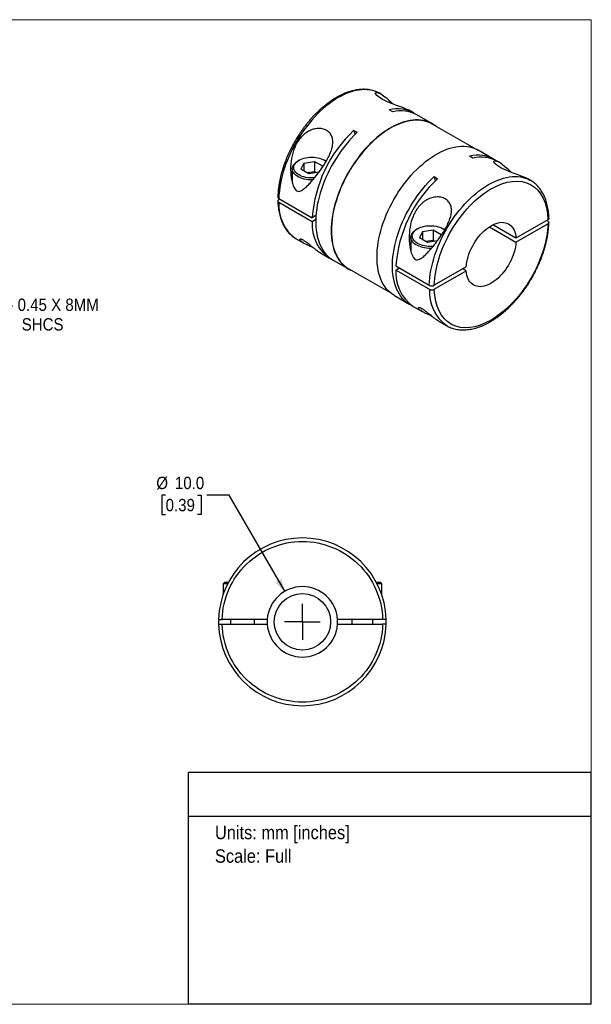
# Model space of a CAD drawing. Header units: millimetres. Extents: x 0 to 216, y 0 to 140.
# Tile 2 of 2: x 135 to 216, y 0 to 140. Entities that reach past the tile are written whole.
import ezdxf
from ezdxf.enums import TextEntityAlignment as Align

# ---------------------------------------------------------------- set-up
doc = ezdxf.new("R2010")
doc.units = ezdxf.units.MM
doc.header["$LTSCALE"] = 0.5
doc.linetypes.add('SLD-Solid', pattern=[0])
doc.layers.add('SLD-0', color=7, linetype='SLD-Solid', lineweight=25)
doc.layers.add('TEXT', color=140, linetype='SLD-Solid', lineweight=25)
doc.styles.add('SLDTEXTSTYLE0', font='GOTHIC.TTF', dxfattribs={"width": 0.913})
doc.dimstyles.new('SLDDIMSTYLE0', dxfattribs={"dimtxt": 1.75, "dimasz": 1.75, "dimexe": 0, "dimexo": 0.0625, "dimgap": 0.4375, "dimtad": 0, "dimtih": 1, "dimtoh": 1, "dimdec": 1, "dimrnd": 1e-09, "dimzin": 4, "dimdsep": 46, "dimtxsty": 'SLDTEXTSTYLE0', "dimsah": 1, "dimcen": 0, "dimadec": 0, "dimazin": 1, "dimtfac": 1, "dimtdec": 1, "dimtofl": 0, "dimtmove": 0, "dimatfit": 3, "dimfxl": 0, "dimfrac": 2, "dimtolj": 1, "dimtzin": 12, "dimarcsym": 0})
doc.dimstyles.new('SLDDIMSTYLE3', dxfattribs={"dimtxt": 1.75, "dimasz": 1.75, "dimexe": 0, "dimexo": 0.0625, "dimgap": 0.4375, "dimtad": 0, "dimtih": 1, "dimtoh": 1, "dimdec": 1, "dimrnd": 1e-09, "dimzin": 12, "dimdsep": 46, "dimtxsty": 'SLDTEXTSTYLE0', "dimsah": 1, "dimcen": 0, "dimadec": 0, "dimazin": 3, "dimtfac": 1, "dimtdec": 1, "dimtofl": 0, "dimtmove": 0, "dimatfit": 3, "dimfxl": 0, "dimfrac": 2, "dimtolj": 1, "dimtzin": 12, "dimarcsym": 0})

# ---------------------------------------------------------------- blocks, each defined once
blk = doc.blocks.new('SW_NOTE_0')
at = {"layer": 'TEXT', "color": 0, "insert": (0, 2.43), "char_height": 1.905, "attachment_point": 1, "style": 'SLDTEXTSTYLE0'}
blk.add_mtext('Units: mm [inches]', dxfattribs=at)
blk = doc.blocks.new('SW_NOTE_0_1')
at = {"layer": 'TEXT', "color": 0, "insert": (0, 2.43), "char_height": 1.905, "attachment_point": 1, "style": 'SLDTEXTSTYLE0'}
blk.add_mtext('Scale: Full', dxfattribs=at)
blk = doc.blocks.new('Block1')
at = {"layer": 'TEXT'}
for p, q in [((215.9, 32.88), (158.75, 32.88)), ((158.75, 0), (158.75, 32.88)), ((215.9, 0), (215.9, 32.88)), ((158.75, 26.7), (215.9, 26.7)), ((215.9, 0), (158.75, 0))]:
    blk.add_line(p, q, dxfattribs=at)
at = {"layer": 'TEXT', "color": 140}
for name, p in [('SW_NOTE_0', (162.49, 22.9)), ('SW_NOTE_0_1', (162.49, 19.56))]:
    blk.add_blockref(name, p, dxfattribs=at)
at = {"layer": 'TEXT', "color": 140, "style": 'SLDTEXTSTYLE0', "width": 0.913, "flags": 2}
for tag, height, p in [('AUTOATTR0', 2.12, (178.57, 28.35)), ('AUTOATTR1_0', 2.38, (166.91, 14.94)), ('AUTOATTR1_1', 2.38, (163.03, 11.86)), ('AUTOATTR1_2', 2.38, (169.77, 8.78))]:
    blk.add_attdef(tag, text='', height=height, dxfattribs=at).set_placement(p, align=Align.BOTTOM_LEFT)
blk = doc.blocks.new('Block2')
at = {"color": 7, "linetype": 'SLD-Solid', "lineweight": 18}
for p, q in [((0, 139.7), (215.9, 139.7)), ((0, 139.7), (0, 0)), ((215.9, 139.7), (215.9, 0)), ((0, 0), (215.9, 0))]:
    blk.add_line(p, q, dxfattribs=at)
blk = doc.blocks.new('_D_4')
at = {"layer": 'SLD-0'}
for p, q in [((155.49, 72.26), (154.96, 72.26)), ((154.96, 72.26), (154.96, 69.48)), ((160.02, 72.26), (160.55, 72.26)), ((160.55, 72.26), (160.55, 69.48)), ((164.51, 72.26), (161.34, 72.26)), ((172.4, 58.6), (164.51, 72.26)), ((154.96, 69.48), (155.49, 69.48)), ((160.55, 69.48), (160.02, 69.48))]:
    blk.add_line(p, q, dxfattribs=at)
blk.add_solid([(172.4, 58.6), (171.96, 60.36), (171.09, 59.86)], dxfattribs=at)
at = {"layer": 'SLD-0', "char_height": 1.75, "attachment_point": 1, "style": 'SLDTEXTSTYLE0'}
for s, insert in [('%%c', (154.17, 74.85)), ('10.0', (156.81, 74.85)), ('0.39', (155.49, 71.71))]:
    blk.add_mtext(s, dxfattribs=dict(at, insert=insert))
blk = doc.blocks.new('SW_CENTERMARKSYMBOL_1')
at = {"layer": 'SLD-0', "color": 0}
for q in [(0, 2.54), (-2.54, 0), (0, -2.54), (2.54, 0)]:
    blk.add_line((0, 0), q, dxfattribs=at)
blk = doc.blocks.new('_D_7')
at = {"layer": 'SLD-0'}
for p, q in [((116.14, 106.02), (124.27, 97.9)), ((124.27, 97.9), (127.05, 97.9))]:
    blk.add_line(p, q, dxfattribs=at)
blk.add_solid([(116.14, 106.02), (117.03, 104.43), (117.74, 105.14)], dxfattribs=at)
at = {"layer": 'SLD-0', "char_height": 1.75, "attachment_point": 1, "style": 'SLDTEXTSTYLE0'}
for s, insert in [('M2.6 - 0.45 X 8MM', (127.84, 100.13)), ('SHCS', (135.07, 97.35))]:
    blk.add_mtext(s, dxfattribs=dict(at, insert=insert))

msp = doc.modelspace()

# ---------------------------------------------------------------- linework, layer by layer
for p, q in [((185.92, 129.22), (185.91, 129.23)), ((186.07, 129.14), (185.92, 129.22)), ((187.56, 127.93), (187.74, 127.74)), ((187.72, 126.62), (187.23, 126.91)), ((190.66, 126.49), (190.3, 126.7)), ((193.35, 124.94), (191.15, 126.2)), ((199.28, 121.45), (193.32, 124.89)), ((182.19, 124), (182.69, 123.72)), ((182.19, 124), (182.37, 123.41)), ((199.11, 120.05), (198.61, 120.34)), ((202.04, 119.92), (199.85, 121.18)), ((174.42, 119.76), (174.28, 119.67)), ((175.1, 119.36), (174.69, 118.48)), ((175.1, 119.36), (176.63, 119.6)), ((175.1, 119.36), (175.1, 118.24)), ((176.63, 119.6), (177.76, 118.95)), ((176.63, 119.6), (176.63, 118.1)), ((177.76, 118.95), (177.52, 118.44)), ((178.17, 119.67), (178.03, 119.76)), ((202.9, 119.42), (202.54, 119.63)), ((173.47, 118.55), (173.47, 116.51)), ((175.81, 117.83), (174.69, 118.48)), ((176.63, 118.1), (175.61, 117.95)), ((177.23, 118.05), (175.81, 117.83)), ((176.83, 117.99), (176.63, 118.1)), ((193.58, 117.43), (194.07, 117.14)), ((204.39, 118.21), (204.57, 118.03)), ((207.28, 116.9), (207.12, 116.98)), ((171.56, 114.35), (176.3, 111.61)), ((171.56, 114.19), (171.7, 114.27)), ((176.3, 111.04), (171.56, 113.78)), ((176.82, 111.92), (176.3, 111.61)), ((176.79, 111.33), (176.3, 111.04)), ((205.21, 108.71), (201.93, 110.6)), ((209.74, 111.32), (205.21, 108.71)), ((205.21, 108.14), (209.74, 110.75)), ((209.6, 111.24), (209.74, 111.16)), ((191.25, 110.04), (191.11, 109.96)), ((191.93, 109.65), (191.52, 108.76)), ((191.93, 109.65), (193.46, 109.88)), ((191.93, 109.65), (191.93, 108.53)), ((193.46, 109.88), (194.59, 109.24)), ((193.46, 109.88), (193.46, 108.39)), ((194.59, 109.24), (194.35, 108.72)), ((195, 109.96), (194.86, 110.04)), ((201.43, 110.32), (205.21, 108.14)), ((174.02, 108.61), (175.09, 108)), ((174.02, 108.61), (174.03, 108.61)), ((190.3, 108.84), (190.3, 106.8)), ((192.64, 108.11), (191.52, 108.76)), ((193.46, 108.39), (192.44, 108.23)), ((194.06, 108.33), (192.64, 108.11)), ((193.66, 108.27), (193.46, 108.39)), ((177.48, 106.62), (178.76, 105.88)), ((179.25, 105.59), (181.45, 104.33)), ((181.47, 104.37), (187.43, 100.93)), ((188.18, 104.76), (192.91, 102.02)), ((188.18, 104.18), (188.67, 104.47)), ((192.91, 101.45), (188.18, 104.18)), ((198.15, 104.64), (193.62, 102.02)), ((193.62, 101.45), (198.15, 104.06)), ((198.15, 104.06), (197.66, 104.35)), ((187.95, 100.57), (190.14, 99.31)), ((190.64, 99.02), (191.92, 98.28)), ((194.31, 96.9), (195.38, 96.28)), ((163.85, 59.87), (163.65, 59.67)), ((163.65, 59.67), (163.65, 58.15)), ((164.3, 59.67), (163.65, 59.67)), ((164.4, 59.87), (163.85, 59.87)), ((185.95, 59.87), (185.4, 59.87)), ((186.15, 59.67), (185.5, 59.67)), ((186.15, 59.67), (185.95, 59.87)), ((186.15, 58.15), (186.15, 59.67)), ((169.91, 54.62), (163.51, 54.62)), ((164.7, 54.62), (164.7, 53.92)), ((168.1, 53.92), (168.1, 54.62)), ((186.29, 54.62), (179.89, 54.62)), ((181.9, 54.62), (181.9, 53.92)), ((184.9, 53.92), (184.9, 54.62)), ((163.51, 53.92), (169.91, 53.92)), ((179.89, 53.92), (186.29, 53.92))]:
    msp.add_line(p, q)
at = {"flags": 128}
for points in [[(185.91, 129.23), (185.83, 129.27), (185.52, 129.43), (185.18, 129.56), (184.84, 129.65), (184.48, 129.73), (184.11, 129.77), (183.72, 129.78), (183.33, 129.77), (182.93, 129.72), (182.52, 129.65), (182.11, 129.55), (181.69, 129.42), (181.26, 129.27), (180.83, 129.08), (180.4, 128.87), (179.97, 128.64), (179.54, 128.37), (179.11, 128.09), (178.68, 127.77), (178.25, 127.44), (177.83, 127.08), (177.42, 126.7), (177.01, 126.3), (176.61, 125.88), (176.22, 125.45), (175.84, 124.99), (175.46, 124.52), (175.11, 124.04), (174.76, 123.54), (174.43, 123.03), (174.11, 122.51), (173.81, 121.97), (173.52, 121.43), (173.25, 120.89), (173, 120.34), (172.77, 119.78), (172.55, 119.23), (172.36, 118.67), (172.19, 118.11), (172.03, 117.55), (171.9, 117), (171.79, 116.46), (171.7, 115.92), (171.63, 115.38), (171.58, 114.86), (171.56, 114.35)], [(190.29, 126.69), (190.04, 126.84), (189.79, 126.95), (189.52, 127.07), (189.13, 127.23), (188.69, 127.39), (188.27, 127.54), (187.83, 127.71), (187.42, 127.87), (187, 128.04), (186.61, 128.22), (186.25, 128.4), (185.93, 128.59), (185.66, 128.78), (185.45, 128.96), (185.31, 129.13), (185.25, 129.25), (185.26, 129.34), (185.36, 129.39), (185.53, 129.37), (185.67, 129.33), (185.81, 129.27), (186.16, 129.09), (186.48, 128.87), (186.82, 128.6), (187.19, 128.29), (187.56, 127.93), (187.56, 127.93)], [(193.87, 124.58), (193.72, 124.7), (193.42, 124.89), (193.11, 125.06), (192.79, 125.21), (192.45, 125.32), (192.09, 125.41), (191.73, 125.46), (191.35, 125.49), (190.96, 125.49), (190.57, 125.46), (190.16, 125.41), (189.75, 125.32), (189.33, 125.2), (188.9, 125.06), (188.48, 124.89), (188.04, 124.69), (187.61, 124.47), (187.18, 124.22), (186.75, 123.95), (186.32, 123.64), (185.89, 123.32), (185.46, 122.97), (185.04, 122.6), (184.63, 122.21), (184.23, 121.8), (183.83, 121.37), (183.44, 120.93), (183.06, 120.46), (182.7, 119.98), (182.35, 119.49), (182.01, 118.98), (181.68, 118.46), (181.37, 117.94), (181.08, 117.4), (180.8, 116.85), (180.54, 116.3), (180.3, 115.75), (180.07, 115.19), (179.87, 114.63), (179.69, 114.07), (179.52, 113.51), (179.38, 112.96), (179.26, 112.41), (179.16, 111.86), (179.08, 111.33), (179.03, 110.8), (178.99, 110.28), (178.98, 109.77), (178.99, 109.28), (179.03, 108.8), (179.08, 108.34), (179.16, 107.89), (179.26, 107.46), (179.38, 107.05), (179.52, 106.66), (179.69, 106.29), (179.87, 105.94), (180.07, 105.62), (180.3, 105.32), (180.54, 105.04), (180.8, 104.79), (181.08, 104.57), (181.37, 104.37), (181.68, 104.2), (182.01, 104.06), (182.02, 104.05)], [(193.32, 124.89), (193.09, 125.02), (192.76, 125.16), (192.42, 125.27), (192.07, 125.36), (191.71, 125.42), (191.33, 125.45), (190.95, 125.45), (190.55, 125.42), (190.15, 125.36), (189.74, 125.27), (189.32, 125.16), (188.9, 125.02), (188.47, 124.85), (188.04, 124.65), (187.61, 124.43), (187.18, 124.18), (186.75, 123.91), (186.32, 123.61), (185.89, 123.28), (185.47, 122.94), (185.05, 122.57), (184.64, 122.18), (184.24, 121.77), (183.84, 121.35), (183.46, 120.9), (183.08, 120.44), (182.72, 119.96), (182.37, 119.47), (182.03, 118.96), (181.7, 118.45), (181.39, 117.92), (181.1, 117.39), (180.83, 116.84), (180.57, 116.3), (180.33, 115.74), (180.1, 115.19), (179.9, 114.63), (179.72, 114.07), (179.56, 113.52), (179.41, 112.97), (179.29, 112.42), (179.19, 111.88), (179.12, 111.34), (179.06, 110.82), (179.03, 110.3), (179.02, 109.79), (179.03, 109.3), (179.06, 108.83), (179.12, 108.36), (179.19, 107.92), (179.29, 107.49), (179.41, 107.08), (179.56, 106.69), (179.72, 106.32), (179.9, 105.98), (180.1, 105.66), (180.33, 105.36), (180.57, 105.08), (180.83, 104.83), (181.1, 104.61), (181.39, 104.41), (181.47, 104.37)], [(182.69, 123.72), (182.27, 123.32), (181.87, 122.9), (181.48, 122.46), (181.09, 122), (180.72, 121.53), (180.35, 121.04), (180.01, 120.54), (179.67, 120.02), (179.35, 119.5), (179.05, 118.96), (178.76, 118.42), (178.49, 117.87), (178.23, 117.32), (178, 116.76), (177.78, 116.2), (177.59, 115.64), (177.41, 115.08), (177.26, 114.52), (177.13, 113.96), (177.02, 113.41), (176.93, 112.87), (176.86, 112.33), (176.81, 111.81), (176.79, 111.29), (176.79, 110.79), (176.81, 110.3), (176.86, 109.83), (176.93, 109.37), (177.02, 108.93), (177.13, 108.51), (177.26, 108.11), (177.41, 107.73), (177.59, 107.37), (177.78, 107.03), (178, 106.72), (178.23, 106.43), (178.49, 106.17), (178.76, 105.93), (179.05, 105.72), (179.25, 105.59)], [(187.95, 100.57), (187.87, 100.62), (187.58, 100.81), (187.3, 101.04), (187.04, 101.29), (186.8, 101.56), (186.58, 101.86), (186.37, 102.19), (186.19, 102.53), (186.03, 102.9), (185.88, 103.29), (185.76, 103.7), (185.66, 104.13), (185.59, 104.58), (185.53, 105.05), (185.5, 105.53), (185.49, 106.02), (185.5, 106.53), (185.53, 107.04), (185.59, 107.57), (185.66, 108.11), (185.76, 108.65), (185.88, 109.2), (186.03, 109.76), (186.19, 110.32), (186.37, 110.88), (186.58, 111.44), (186.8, 111.99), (187.04, 112.55), (187.3, 113.1), (187.58, 113.64), (187.87, 114.18), (188.19, 114.71), (188.51, 115.23), (188.85, 115.73), (189.2, 116.23), (189.57, 116.71), (189.95, 117.17), (190.33, 117.62), (190.73, 118.05), (191.14, 118.46), (191.55, 118.85), (191.97, 119.22), (192.39, 119.57), (192.82, 119.89), (193.25, 120.19), (193.68, 120.47), (194.12, 120.72), (194.55, 120.94), (194.98, 121.14), (195.41, 121.31), (195.83, 121.45), (196.25, 121.56), (196.67, 121.65), (197.07, 121.71), (197.47, 121.74), (197.86, 121.74), (198.23, 121.71), (198.6, 121.65), (198.95, 121.56), (199.29, 121.45), (199.62, 121.31), (199.85, 121.18)], [(176.62, 117.26), (176.51, 117.25), (176.22, 117.24), (175.94, 117.25), (175.66, 117.28), (175.38, 117.33), (175.12, 117.39), (174.87, 117.47), (174.63, 117.56), (174.42, 117.67), (174.23, 117.8), (174.06, 117.93), (173.93, 118.08), (173.82, 118.23), (173.74, 118.39), (173.69, 118.55), (173.67, 118.71), (173.69, 118.88), (173.74, 119.04), (173.82, 119.2), (173.93, 119.35), (174.06, 119.5), (174.23, 119.63), (174.42, 119.76), (174.63, 119.87), (174.87, 119.96), (175.12, 120.04), (175.38, 120.1), (175.66, 120.15), (175.94, 120.18), (176.22, 120.19), (176.51, 120.18), (176.79, 120.15), (177.07, 120.1), (177.33, 120.04), (177.58, 119.96), (177.81, 119.87), (178.03, 119.76), (178.22, 119.63), (178.27, 119.59)], [(176.38, 116.97), (176.3, 116.96), (176, 116.97), (175.71, 116.99), (175.42, 117.03), (175.14, 117.09), (174.87, 117.17), (174.62, 117.26), (174.39, 117.37), (174.18, 117.49), (173.99, 117.63), (173.83, 117.77), (173.7, 117.92), (173.59, 118.09), (173.52, 118.25), (173.48, 118.42), (173.47, 118.59), (173.5, 118.77), (173.55, 118.93), (173.64, 119.1), (173.76, 119.26), (173.91, 119.41), (174.08, 119.55), (174.28, 119.67)], [(178.17, 119.67), (178.27, 119.61), (178.28, 119.6)], [(207.12, 116.98), (206.87, 117.12), (206.62, 117.24), (206.35, 117.35), (205.96, 117.51), (205.52, 117.67), (205.1, 117.83), (204.66, 117.99), (204.25, 118.15), (203.83, 118.33), (203.44, 118.5), (203.08, 118.69), (202.76, 118.87), (202.49, 119.06), (202.28, 119.25), (202.13, 119.41), (202.08, 119.54), (202.09, 119.63), (202.19, 119.67), (202.36, 119.66), (202.5, 119.62), (202.64, 119.56), (202.99, 119.37), (203.31, 119.15), (203.65, 118.89), (204.02, 118.57), (204.39, 118.21), (204.39, 118.21)], [(190.4, 99.17), (190.24, 99.25), (189.94, 99.43), (189.65, 99.64), (189.38, 99.88), (189.12, 100.14), (188.89, 100.43), (188.67, 100.74), (188.48, 101.08), (188.3, 101.44), (188.15, 101.82), (188.02, 102.22), (187.91, 102.64), (187.82, 103.08), (187.75, 103.54), (187.7, 104.02), (187.68, 104.5), (187.68, 105.01), (187.7, 105.52), (187.75, 106.05), (187.82, 106.58), (187.91, 107.13), (188.02, 107.68), (188.15, 108.23), (188.3, 108.79), (188.48, 109.35), (188.67, 109.91), (188.89, 110.47), (189.12, 111.03), (189.38, 111.59), (189.65, 112.14), (189.94, 112.68), (190.24, 113.21), (190.56, 113.74), (190.9, 114.25), (191.24, 114.75), (191.61, 115.24), (191.98, 115.71), (192.37, 116.17), (192.76, 116.61), (193.16, 117.03), (193.58, 117.43)], [(192.91, 102.02), (192.94, 102.53), (192.98, 103.06), (193.05, 103.59), (193.14, 104.13), (193.25, 104.67), (193.39, 105.23), (193.54, 105.78), (193.71, 106.34), (193.91, 106.9), (194.12, 107.45), (194.36, 108.01), (194.61, 108.56), (194.88, 109.11), (195.16, 109.65), (195.46, 110.18), (195.78, 110.7), (196.11, 111.21), (196.46, 111.71), (196.82, 112.19), (197.19, 112.67), (197.57, 113.12), (197.96, 113.56), (198.36, 113.98), (198.77, 114.38), (199.19, 114.75), (199.61, 115.11), (200.03, 115.45), (200.46, 115.76), (200.89, 116.04), (201.33, 116.31), (201.76, 116.54), (202.19, 116.75), (202.62, 116.94), (203.04, 117.09), (203.46, 117.22), (203.88, 117.32), (204.29, 117.4), (204.69, 117.44), (205.08, 117.45), (205.46, 117.44), (205.83, 117.4), (206.19, 117.33), (206.54, 117.23), (206.87, 117.1), (207.19, 116.95), (207.27, 116.9)], [(193.58, 117.43), (193.76, 116.85), (193.76, 116.84)], [(173.47, 117.12), (173.4, 117.02), (173.36, 116.95)], [(193.45, 107.55), (193.34, 107.54), (193.05, 107.53), (192.77, 107.54), (192.49, 107.56), (192.21, 107.61), (191.95, 107.67), (191.7, 107.75), (191.46, 107.85), (191.25, 107.96), (191.06, 108.08), (190.89, 108.22), (190.75, 108.36), (190.65, 108.51), (190.57, 108.67), (190.52, 108.83), (190.5, 109), (190.52, 109.16), (190.57, 109.33), (190.65, 109.49), (190.75, 109.64), (190.89, 109.78), (191.06, 109.92), (191.25, 110.04), (191.46, 110.15), (191.7, 110.25), (191.95, 110.33), (192.21, 110.39), (192.49, 110.43), (192.77, 110.46), (193.05, 110.47), (193.34, 110.46), (193.62, 110.43), (193.89, 110.39), (194.16, 110.33), (194.41, 110.25), (194.64, 110.15), (194.86, 110.04), (195.05, 109.92), (195.1, 109.88)], [(198.15, 104.64), (198.18, 104.98), (198.24, 105.34), (198.32, 105.7), (198.42, 106.07), (198.54, 106.44), (198.68, 106.81), (198.84, 107.18), (199.02, 107.54), (199.22, 107.89), (199.43, 108.24), (199.66, 108.57), (199.9, 108.89), (200.15, 109.19), (200.42, 109.47), (200.69, 109.73), (200.97, 109.97), (201.25, 110.19), (201.54, 110.38), (201.82, 110.55), (202.11, 110.69), (202.39, 110.8), (202.67, 110.88), (202.94, 110.93), (203.2, 110.95), (203.46, 110.94), (203.7, 110.9), (203.93, 110.83), (204.14, 110.74), (204.34, 110.61), (204.52, 110.46), (204.68, 110.28), (204.82, 110.07), (204.94, 109.84), (205.04, 109.59), (205.12, 109.31), (205.17, 109.02), (205.21, 108.71)], [(193.21, 107.25), (193.13, 107.25), (192.83, 107.25), (192.53, 107.28), (192.25, 107.32), (191.97, 107.38), (191.7, 107.45), (191.45, 107.55), (191.22, 107.65), (191.01, 107.78), (190.82, 107.91), (190.66, 108.05), (190.53, 108.21), (190.42, 108.37), (190.35, 108.54), (190.31, 108.71), (190.3, 108.88), (190.33, 109.05), (190.38, 109.22), (190.47, 109.38), (190.59, 109.54), (190.74, 109.69), (190.91, 109.83), (191.11, 109.96)], [(195, 109.96), (195.1, 109.9), (195.11, 109.89)], [(205.21, 108.14), (205.17, 107.79), (205.12, 107.43), (205.04, 107.07), (204.94, 106.7), (204.82, 106.33), (204.68, 105.96), (204.52, 105.59), (204.34, 105.23), (204.14, 104.88), (203.93, 104.53), (203.7, 104.2), (203.46, 103.89), (203.2, 103.58), (202.94, 103.3), (202.67, 103.04), (202.39, 102.8), (202.11, 102.58), (201.82, 102.39), (201.54, 102.22), (201.25, 102.09), (200.97, 101.98), (200.69, 101.9), (200.42, 101.84), (200.15, 101.82), (199.9, 101.83), (199.66, 101.87), (199.43, 101.94), (199.22, 102.04), (199.02, 102.16), (198.84, 102.32), (198.68, 102.5), (198.54, 102.7), (198.42, 102.93), (198.32, 103.19), (198.24, 103.46), (198.18, 103.75), (198.15, 104.06)], [(190.3, 107.41), (190.23, 107.3), (190.19, 107.23)], [(169.91, 54.62), (169.9, 54.27), (169.91, 53.92)], [(179.89, 53.92), (179.9, 54.27), (179.89, 54.62)]]:
    msp.add_lwpolyline(points, dxfattribs=at)
msp.add_circle((174.9, 54.27), 4)
for centre, radius, start, end in [((188.42, 122.46), 4.61, 57.3647, 104.971), ((188.9, 122.03), 4.74, 61.6627, 104.4116), ((195.04, 110.3), 18.78, 133.1406, 175.9762), ((199.8, 115.89), 4.61, 57.3586, 104.9771), ((200.29, 115.46), 4.74, 61.668, 104.4063), ((206.91, 103.44), 18.78, 133.1406, 175.9762), ((177.31, 113.35), 5.77, 175.7546, 235.2091), ((181.95, 110.59), 5.67, 175.4328, 238.812), ((193.93, 103.76), 5.77, 175.7351, 235.2287), ((198.81, 101.09), 5.9, 176.4971, 234.4666), ((174.9, 54.27), 11.9, 1.6854, 178.3146), ((174.9, 54.27), 5, 4.014, 175.986), ((174.9, 54.27), 11.9, 178.3146, 181.6854), ((174.9, 54.27), 11.9, 358.3146, 1.6854), ((174.9, 54.27), 11.9, 181.6854, 358.3146), ((174.9, 54.27), 5, 184.014, 355.986)]:
    msp.add_arc(centre, radius, start, end)
for points, knots in [([(185.91, 129.23), (185.82, 129.28), (185.64, 129.38), (185.33, 129.51), (184.99, 129.63), (184.63, 129.72), (184.26, 129.79), (183.88, 129.82), (183.51, 129.83), (183.15, 129.81), (182.77, 129.77), (182.4, 129.71), (182.01, 129.62), (181.62, 129.51), (181.23, 129.38), (180.84, 129.22), (180.45, 129.05), (180.05, 128.85), (179.66, 128.63), (179.27, 128.39), (178.88, 128.13), (178.49, 127.85), (178.11, 127.55), (177.73, 127.23), (177.35, 126.9), (176.98, 126.55), (176.62, 126.19), (176.27, 125.81), (175.93, 125.42), (175.59, 125.02), (175.27, 124.61), (174.97, 124.2), (174.68, 123.8), (174.45, 123.45), (174.24, 123.13), (174.04, 122.81), (173.91, 122.58), (173.84, 122.46)], [0, 0, 0, 0, 0.025487, 0.055991, 0.08686, 0.118143, 0.149873, 0.182072, 0.211259, 0.240564, 0.269972, 0.299466, 0.329029, 0.358643, 0.388292, 0.41796, 0.447637, 0.477312, 0.506974, 0.536618, 0.566239, 0.595832, 0.625392, 0.654915, 0.684394, 0.713821, 0.743182, 0.772459, 0.801619, 0.830606, 0.859313, 0.88751, 0.914598, 0.939544, 0.957228, 0.976376, 1, 1, 1, 1]), ([(178.48, 123.9), (178.65, 123.78), (178.8, 123.63), (179.02, 123.29), (179.11, 123.1), (179.21, 122.69), (179.23, 122.47), (179.21, 122.01), (179.18, 121.78), (179.06, 121.31), (178.98, 121.07), (178.79, 120.59), (178.69, 120.36), (178.45, 119.9), (178.32, 119.67), (178.05, 119.22), (177.91, 119.01), (177.62, 118.58), (177.48, 118.37), (177.18, 117.97), (177.03, 117.77), (176.58, 117.2), (176.28, 116.85), (175.83, 116.36), (175.68, 116.2), (175.37, 115.9), (175.21, 115.76), (174.98, 115.58), (174.89, 115.53), (174.73, 115.43), (174.64, 115.39), (174.46, 115.34), (174.36, 115.33), (174.17, 115.37), (174.07, 115.42), (173.9, 115.58), (173.83, 115.68), (173.7, 115.9), (173.64, 116.02), (173.5, 116.38), (173.44, 116.63), (173.28, 117.4), (173.23, 117.93), (173.22, 118.97), (173.26, 119.49), (173.44, 120.51), (173.58, 121.02), (173.88, 121.74), (173.99, 121.98), (174.25, 122.43), (174.4, 122.65), (174.73, 123.05), (174.91, 123.24), (175.31, 123.58), (175.52, 123.74), (175.98, 123.99), (176.22, 124.09), (176.58, 124.19), (176.7, 124.21), (176.95, 124.25), (177.07, 124.26), (177.31, 124.26), (177.43, 124.26), (177.66, 124.23), (177.78, 124.21), (178.1, 124.11), (178.3, 124.02), (178.48, 123.9)], [0, 0, 0, 0, 0.03125, 0.03125, 0.0625, 0.0625, 0.09375, 0.09375, 0.125, 0.125, 0.15625, 0.15625, 0.1875, 0.1875, 0.21875, 0.21875, 0.25, 0.25, 0.28125, 0.28125, 0.3125, 0.3125, 0.375, 0.375, 0.40625, 0.40625, 0.4375, 0.4375, 0.453125, 0.453125, 0.46875, 0.46875, 0.484375, 0.484375, 0.5, 0.5, 0.515625, 0.515625, 0.53125, 0.53125, 0.5625, 0.5625, 0.625, 0.625, 0.6875, 0.6875, 0.75, 0.75, 0.78125, 0.78125, 0.8125, 0.8125, 0.84375, 0.84375, 0.875, 0.875, 0.90625, 0.90625, 0.921875, 0.921875, 0.9375, 0.9375, 0.953125, 0.953125, 0.96875, 0.96875, 1, 1, 1, 1]), ([(173.84, 122.46), (173.74, 122.28), (173.6, 122.04), (173.41, 121.68), (173.25, 121.36), (173.06, 120.99), (172.88, 120.59), (172.7, 120.17), (172.53, 119.73), (172.36, 119.29), (172.2, 118.83), (172.06, 118.37), (171.92, 117.9), (171.8, 117.44), (171.7, 116.97), (171.61, 116.5), (171.54, 116.03), (171.48, 115.57), (171.44, 115.11), (171.42, 114.78), (171.42, 114.59), (171.42, 114.56)], [0, 0, 0, 0, 0.067871, 0.09514, 0.140422, 0.187375, 0.237691, 0.290149, 0.344259, 0.399631, 0.455985, 0.513119, 0.570879, 0.629147, 0.687835, 0.746871, 0.806199, 0.865776, 0.925566, 0.985539, 1, 1, 1, 1]), ([(193.62, 102.02), (193.69, 104.48), (194.56, 107.28), (197.57, 112.38), (199.58, 114.49), (203.77, 116.9), (205.79, 117.12), (208.79, 115.49), (209.67, 113.7), (209.74, 111.32)], [0, 0, 0, 0, 0.25, 0.25, 0.5, 0.5, 0.75, 0.75, 1, 1, 1, 1]), ([(209.88, 111.53), (209.88, 111.6), (209.88, 111.81), (209.85, 112.15), (209.81, 112.57), (209.74, 112.98), (209.66, 113.37), (209.56, 113.75), (209.45, 114.12), (209.31, 114.48), (209.16, 114.82), (208.99, 115.14), (208.8, 115.44), (208.6, 115.73), (208.37, 116), (208.13, 116.25), (207.88, 116.48), (207.6, 116.69), (207.4, 116.83), (207.28, 116.89), (207.27, 116.9)], [0, 0, 0, 0, 0.0264, 0.08599, 0.145688, 0.205481, 0.265359, 0.32531, 0.385326, 0.445401, 0.505531, 0.565717, 0.625969, 0.686309, 0.746771, 0.807409, 0.868293, 0.929512, 0.991173, 1, 1, 1, 1]), ([(171.42, 114.56), (171.42, 114.53), (171.42, 114.48), (171.48, 114.4), (171.54, 114.36), (171.56, 114.35)], [0, 0, 0, 0, 0.304466, 0.724368, 1, 1, 1, 1]), ([(171.56, 113.78), (171.47, 113.83), (171.41, 113.91), (171.41, 114.06), (171.47, 114.13), (171.56, 114.19)], [0, 0, 0, 0, 0.5, 0.5, 1, 1, 1, 1]), ([(171.42, 113.98), (171.42, 113.91), (171.42, 113.7), (171.45, 113.36), (171.49, 112.94), (171.55, 112.53), (171.64, 112.14), (171.73, 111.75), (171.85, 111.39), (171.99, 111.03), (172.14, 110.69), (172.31, 110.37), (172.5, 110.06), (172.7, 109.78), (172.92, 109.51), (173.16, 109.26), (173.42, 109.03), (173.69, 108.82), (173.9, 108.68), (174.02, 108.62), (174.03, 108.61)], [0, 0, 0, 0, 0.026378, 0.085917, 0.145564, 0.205306, 0.265132, 0.325032, 0.384998, 0.445021, 0.5051, 0.565235, 0.625436, 0.685724, 0.746135, 0.80672, 0.867552, 0.92872, 0.990328, 1, 1, 1, 1]), ([(195.31, 114.18), (195.48, 114.06), (195.63, 113.91), (195.85, 113.58), (195.94, 113.38), (196.04, 112.97), (196.06, 112.76), (196.04, 112.3), (196.01, 112.07), (195.89, 111.59), (195.81, 111.35), (195.62, 110.88), (195.51, 110.64), (195.28, 110.18), (195.15, 109.95), (194.88, 109.51), (194.74, 109.29), (194.45, 108.87), (194.31, 108.66), (194.01, 108.25), (193.86, 108.06), (193.41, 107.49), (193.11, 107.13), (192.66, 106.64), (192.5, 106.48), (192.2, 106.18), (192.04, 106.05), (191.8, 105.87), (191.72, 105.81), (191.55, 105.72), (191.47, 105.68), (191.29, 105.63), (191.19, 105.62), (191, 105.66), (190.9, 105.71), (190.73, 105.86), (190.66, 105.96), (190.53, 106.18), (190.47, 106.3), (190.33, 106.66), (190.27, 106.92), (190.11, 107.69), (190.06, 108.21), (190.05, 109.26), (190.09, 109.77), (190.27, 110.8), (190.41, 111.31), (190.71, 112.03), (190.82, 112.26), (191.08, 112.71), (191.23, 112.93), (191.56, 113.34), (191.74, 113.53), (192.14, 113.87), (192.35, 114.02), (192.81, 114.27), (193.05, 114.37), (193.41, 114.47), (193.53, 114.5), (193.78, 114.54), (193.9, 114.55), (194.14, 114.55), (194.26, 114.54), (194.49, 114.51), (194.61, 114.49), (194.93, 114.4), (195.13, 114.31), (195.31, 114.18)], [0, 0, 0, 0, 0.03125, 0.03125, 0.0625, 0.0625, 0.09375, 0.09375, 0.125, 0.125, 0.15625, 0.15625, 0.1875, 0.1875, 0.21875, 0.21875, 0.25, 0.25, 0.28125, 0.28125, 0.3125, 0.3125, 0.375, 0.375, 0.40625, 0.40625, 0.4375, 0.4375, 0.453125, 0.453125, 0.46875, 0.46875, 0.484375, 0.484375, 0.5, 0.5, 0.515625, 0.515625, 0.53125, 0.53125, 0.5625, 0.5625, 0.625, 0.625, 0.6875, 0.6875, 0.75, 0.75, 0.78125, 0.78125, 0.8125, 0.8125, 0.84375, 0.84375, 0.875, 0.875, 0.90625, 0.90625, 0.921875, 0.921875, 0.9375, 0.9375, 0.953125, 0.953125, 0.96875, 0.96875, 1, 1, 1, 1]), ([(209.74, 110.75), (209.67, 108.3), (208.79, 105.5), (205.79, 100.39), (203.77, 98.29), (199.58, 95.87), (197.57, 95.65), (194.56, 97.28), (193.69, 99.07), (193.62, 101.45)], [0, 0, 0, 0, 0.25, 0.25, 0.5, 0.5, 0.75, 0.75, 1, 1, 1, 1]), ([(207.46, 103.05), (207.56, 103.22), (207.7, 103.47), (207.89, 103.83), (208.05, 104.15), (208.23, 104.52), (208.41, 104.92), (208.6, 105.34), (208.77, 105.78), (208.94, 106.22), (209.1, 106.68), (209.24, 107.14), (209.37, 107.61), (209.49, 108.07), (209.6, 108.54), (209.69, 109.01), (209.76, 109.48), (209.82, 109.94), (209.86, 110.39), (209.88, 110.73), (209.88, 110.92), (209.88, 110.95)], [0, 0, 0, 0, 0.067871, 0.09514, 0.140422, 0.187375, 0.237691, 0.290149, 0.344259, 0.39963, 0.455985, 0.513119, 0.570878, 0.629147, 0.687834, 0.74687, 0.806199, 0.865776, 0.925565, 0.985539, 1, 1, 1, 1]), ([(209.88, 111.53), (209.88, 111.51), (209.88, 111.45), (209.82, 111.38), (209.76, 111.34), (209.74, 111.32)], [0, 0, 0, 0, 0.298077, 0.7211233, 1, 1, 1, 1]), ([(209.74, 111.16), (209.83, 111.11), (209.88, 111.03), (209.88, 110.88), (209.83, 110.81), (209.74, 110.75)], [0, 0, 0, 0, 0.5, 0.5, 1, 1, 1, 1]), ([(176.47, 107.34), (176.46, 107.34), (176.36, 107.39), (176.17, 107.47), (175.89, 107.6), (175.6, 107.73), (175.35, 107.85), (175.15, 107.96), (174.94, 108.08), (174.73, 108.23), (174.57, 108.38), (174.52, 108.49), (174.53, 108.56), (174.58, 108.59), (174.66, 108.59), (174.77, 108.57), (174.9, 108.51), (175.05, 108.43), (175.18, 108.34), (175.32, 108.25), (175.48, 108.13), (175.65, 108), (175.87, 107.82), (176.11, 107.62), (176.42, 107.38), (176.75, 107.12), (177.08, 106.87), (177.34, 106.7), (177.45, 106.64), (177.48, 106.62)], [0, 0, 0, 0, 0.00178, 0.035662, 0.070507, 0.112558, 0.155719, 0.188661, 0.221611, 0.289833, 0.35478, 0.421478, 0.462836, 0.505074, 0.529636, 0.554766, 0.587362, 0.606053, 0.625497, 0.64413, 0.663267, 0.68982, 0.716992, 0.75607, 0.795861, 0.856363, 0.918298, 0.977496, 1, 1, 1, 1]), ([(192.91, 102.02), (193.01, 101.97), (193.14, 101.94), (193.4, 101.94), (193.53, 101.97), (193.62, 102.02)], [0, 0, 0, 0, 0.5, 0.5, 1, 1, 1, 1]), ([(195.38, 96.28), (195.47, 96.23), (195.66, 96.13), (195.97, 96), (196.31, 95.88), (196.67, 95.79), (197.04, 95.72), (197.41, 95.69), (197.78, 95.68), (198.15, 95.7), (198.52, 95.74), (198.9, 95.8), (199.28, 95.89), (199.67, 96), (200.06, 96.13), (200.46, 96.28), (200.85, 96.46), (201.24, 96.66), (201.64, 96.88), (202.03, 97.12), (202.42, 97.38), (202.81, 97.66), (203.19, 97.96), (203.57, 98.27), (203.94, 98.61), (204.31, 98.96), (204.67, 99.32), (205.03, 99.7), (205.37, 100.09), (205.7, 100.49), (206.02, 100.89), (206.33, 101.3), (206.61, 101.71), (206.85, 102.06), (207.06, 102.38), (207.25, 102.7), (207.39, 102.92), (207.46, 103.05)], [0, 0, 0, 0, 0.02589, 0.056381, 0.087238, 0.118508, 0.150225, 0.18241, 0.211585, 0.240878, 0.270274, 0.299756, 0.329307, 0.358909, 0.388545, 0.418201, 0.447866, 0.477528, 0.507178, 0.53681, 0.566418, 0.595999, 0.625547, 0.655058, 0.684524, 0.713939, 0.743289, 0.772553, 0.801701, 0.830676, 0.859371, 0.887556, 0.914634, 0.939569, 0.957245, 0.976386, 1, 1, 1, 1]), ([(192.91, 101.45), (193.01, 101.4), (193.14, 101.36), (193.4, 101.36), (193.53, 101.4), (193.62, 101.45)], [0, 0, 0, 0, 0.5, 0.5, 1, 1, 1, 1]), ([(193.3, 97.62), (193.29, 97.62), (193.19, 97.67), (193, 97.76), (192.71, 97.88), (192.43, 98.02), (192.18, 98.14), (191.98, 98.24), (191.77, 98.37), (191.56, 98.51), (191.4, 98.66), (191.34, 98.78), (191.36, 98.85), (191.41, 98.88), (191.49, 98.88), (191.6, 98.85), (191.73, 98.8), (191.88, 98.71), (192.01, 98.63), (192.15, 98.53), (192.31, 98.42), (192.48, 98.28), (192.7, 98.1), (192.94, 97.91), (193.24, 97.66), (193.58, 97.4), (193.91, 97.15), (194.16, 96.98), (194.28, 96.92), (194.31, 96.9)], [0, 0, 0, 0, 0.00178, 0.035662, 0.070507, 0.112558, 0.155719, 0.188661, 0.221611, 0.289833, 0.35478, 0.421478, 0.462836, 0.505074, 0.529636, 0.554766, 0.587362, 0.606053, 0.625497, 0.64413, 0.663267, 0.68982, 0.716992, 0.75607, 0.795861, 0.856363, 0.918298, 0.977496, 1, 1, 1, 1]), ([(163.51, 54.62), (163.6, 57.58), (164.84, 60.39), (169.09, 64.51), (171.94, 65.67), (177.86, 65.67), (180.71, 64.51), (184.96, 60.39), (186.2, 57.58), (186.29, 54.62)], [0, 0, 0, 0, 0.25, 0.25, 0.5, 0.5, 0.75, 0.75, 1, 1, 1, 1]), ([(163.01, 54.62), (163.01, 54.62), (163.06, 54.62), (163.24, 54.62), (163.37, 54.62), (163.51, 54.62)], [0, 0, 0, 0, 0.5, 0.5, 1, 1, 1, 1]), ([(186.8, 54.62), (186.8, 54.62), (186.74, 54.62), (186.56, 54.62), (186.43, 54.62), (186.29, 54.62)], [0, 0, 0, 0, 0.5, 0.5, 1, 1, 1, 1]), ([(163.01, 53.92), (163.01, 53.92), (163.06, 53.92), (163.24, 53.92), (163.37, 53.92), (163.51, 53.92)], [0, 0, 0, 0, 0.5, 0.5, 1, 1, 1, 1]), ([(186.29, 53.92), (186.2, 50.96), (184.96, 48.15), (180.71, 44.02), (177.86, 42.87), (171.94, 42.87), (169.09, 44.02), (164.84, 48.15), (163.6, 50.96), (163.51, 53.92)], [0, 0, 0, 0, 0.25, 0.25, 0.5, 0.5, 0.75, 0.75, 1, 1, 1, 1]), ([(186.8, 53.92), (186.8, 53.92), (186.74, 53.92), (186.56, 53.92), (186.43, 53.92), (186.29, 53.92)], [0, 0, 0, 0, 0.5, 0.5, 1, 1, 1, 1])]:
    msp.add_open_spline(points, degree=3, knots=knots)

# ---------------------------------------------------------------- block references
at = {"color": 7, "linetype": 'Continuous'}
for name in ['Block2', 'Block1']:
    msp.add_blockref(name, (0, 0), dxfattribs=at)
at = {"layer": 'SLD-0'}
msp.add_blockref('SW_CENTERMARKSYMBOL_1', (174.9, 54.27), dxfattribs=at)

# ---------------------------------------------------------------- dimensions: what is measured, and where the dimension line sits
dim = msp.add_diameter_dim_2p(p1=(112.26, 109.91), p2=(116.14, 106.02), text='M2.6 - 0.45 X 8MM\\PSHCS', dimstyle='SLDDIMSTYLE3', override={"dimpost": '<>'}, dxfattribs=at)
dim.commit()
dim.dimension.update_dxf_attribs({"geometry": '_D_7', "text_midpoint": (137.98, 97.9), "dimtype": 163})
dim = msp.add_diameter_dim_2p(p1=(177.4, 49.94), p2=(172.4, 58.6), dimstyle='SLDDIMSTYLE0', dxfattribs=at)
dim.commit()
dim.dimension.update_dxf_attribs({"geometry": '_D_4', "text_midpoint": (157.76, 72.26), "dimtype": 163})

doc.saveas('drawing.dxf')
